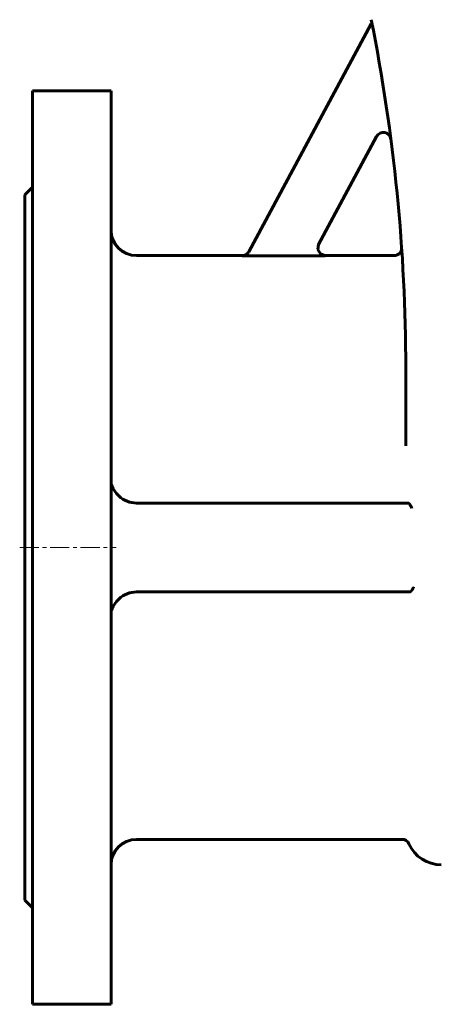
# Model space of a CAD drawing. Header units: millimetres. Extents: x -202 to 202, y -494 to 496.
# Tile 1 of 6: x -202 to -36, y -494 to -106. Entities that reach past the tile are written whole.
import ezdxf

# ---------------------------------------------------------------- set-up
doc = ezdxf.new("R2010")
doc.units = ezdxf.units.MM
for name, pattern in [('K5LT-1', [0]), ('K5LT_AXLED', [12, 7.5, -1.5, 1.5, -1.5]), ('K5LT_BASIC', [0])]:
    doc.linetypes.add(name, pattern=pattern)
doc.layers.add('Системный слой (1)', color=7, linetype='Continuous', true_color=0x6c6c6c)

# ---------------------------------------------------------------- blocks, each defined once
blk = doc.blocks.new('U3')
at = {"layer": 'Системный слой (1)', "color": 143, "linetype": 'K5LT_BASIC', "lineweight": 60, "true_color": 0x33acca}
for p, q in [((-200, -175), (-200, -314)), ((-200, -314), (-200, -453))]:
    blk.add_line(p, q, dxfattribs=at)
blk = doc.blocks.new('U8')
at = {"layer": 'Системный слой (1)', "color": 143, "linetype": 'K5LT_BASIC', "lineweight": 60, "true_color": 0x33acca}
for p, q in [((-84.31, -194.58), (-84.61, -196.58)), ((-84.61, -196.58), (-83.62, -198.28)), ((-83.62, -198.28), (-81.73, -199)), ((-81.73, -199), (-81.67, -199))]:
    blk.add_line(p, q, dxfattribs=at)
blk = doc.blocks.new('U9')
at = {"layer": 'Системный слой (1)', "color": 143, "linetype": 'K5LT_BASIC', "lineweight": 60, "true_color": 0x33acca}
for p, q in [((-166, -134), (-166, -314)), ((-166, -314), (-166, -494))]:
    blk.add_line(p, q, dxfattribs=at)
blk = doc.blocks.new('U20')
at = {"layer": 'Системный слой (1)', "color": 143, "linetype": 'K5LT_BASIC', "lineweight": 60, "true_color": 0x33acca}
for p, q in [((-114.44, -199), (-156, -199)), ((-54.61, -199), (-81.67, -199))]:
    blk.add_line(p, q, dxfattribs=at)
blk = doc.blocks.new('U25')
at = {"layer": 'Системный слой (1)', "color": 143, "linetype": 'K5LT_BASIC', "lineweight": 60, "true_color": 0x33acca}
for p, q in [((-51.61, -195.81), (-51.61, -195.83)), ((-51.61, -195.83), (-51.61, -195.9)), ((-51.61, -195.9), (-51.6, -196))]:
    blk.add_line(p, q, dxfattribs=at)
blk = doc.blocks.new('U26')
at = {"layer": 'Системный слой (1)', "color": 143, "linetype": 'K5LT_BASIC', "lineweight": 60, "true_color": 0x33acca}
for p, q in [((-197, -134), (-197, -314)), ((-197, -314), (-197, -494))]:
    blk.add_line(p, q, dxfattribs=at)
blk = doc.blocks.new('U50')
at = {"layer": 'Системный слой (1)', "color": 143, "linetype": 'K5LT_BASIC', "lineweight": 60, "true_color": 0x33acca}
for p, q in [((-165.93, -289.07), (-166, -288.31)), ((-165.24, -290.88), (-165.93, -289.07)), ((-163.9, -292.71), (-165.24, -290.88)), ((-162.89, -293.74), (-163.9, -292.71))]:
    blk.add_line(p, q, dxfattribs=at)
blk = doc.blocks.new('U51')
at = {"layer": 'Системный слой (1)', "color": 143, "linetype": 'K5LT_BASIC', "lineweight": 60, "true_color": 0x33acca}
for p, q in [((-165.24, -337.12), (-165.93, -338.93)), ((-163.9, -335.29), (-165.24, -337.12)), ((-162.89, -334.26), (-163.9, -335.29)), ((-165.93, -338.93), (-166, -339.69))]:
    blk.add_line(p, q, dxfattribs=at)

msp = doc.modelspace()

# ---------------------------------------------------------------- linework, layer by layer
at = {"layer": 'Системный слой (1)', "color": 143, "linetype": 'K5LT_BASIC', "lineweight": 60, "true_color": 0x33acca}
for p, q in [((-111.83, -197.47), (-63.64, -107.72)), ((-63.64, -107.72), (-63.21, -107.95)), ((-197, -134), (-166, -134)), ((-61.46, -152.02), (-84.34, -194.63)), ((-200, -175), (-197, -172)), ((-51.54, -196.85), (-51.61, -195.8)), ((-114.47, -199.05), (-81.7, -199.05)), ((-50, -273.96), (-50, -243.31)), ((-156, -296.5), (-49.23, -296.5)), ((-49.23, -296.5), (-49.08, -296.5)), ((-48.5, -331.5), (-156, -331.5)), ((-48.5, -331.5), (-48.49, -331.5)), ((-51.49, -429), (-156, -429)), ((-200, -453), (-197, -456)), ((-197, -494), (-166, -494))]:
    msp.add_line(p, q, dxfattribs=at)
at = {"layer": 'Системный слой (1)', "color": 30, "linetype": 'K5LT_AXLED', "lineweight": 18, "true_color": 0xff8000}
msp.add_line((-202, -314), (-164, -314), dxfattribs=at)
at = {"layer": 'Системный слой (1)', "color": 143, "linetype": 'K5LT_BASIC', "lineweight": 60, "true_color": 0x33acca}
for centre, radius, start, end in [((-750, -243.31), 700, 0, 11.30993), ((-58.82, -153.44), 3, 7.409, 151.7693), ((-156, -189), 10, 180, 270), ((-750, -243.31), 700, 3.87558, 3.89172), ((-156, -286.5), 10, 226.4262, 270), ((-156, -341.5), 10, 90, 133.5738), ((-156, -439), 10, 90, 180), ((-51.49, -432), 3, 24.3157, 90), ((-36, -425), 14, 204.3157, 270)]:
    msp.add_arc(centre, radius, start, end, dxfattribs=at)
at = {"layer": 'Системный слой (1)', "color": 7, "linetype": 'K5LT-1'}
for points, knots in [([(-111.83, -197.47), (-111.89, -197.58), (-112.02, -197.79), (-112.25, -198.08), (-112.45, -198.28), (-112.6, -198.4), (-112.7, -198.48), (-112.87, -198.59), (-113.07, -198.71), (-113.27, -198.8), (-113.39, -198.85), (-113.57, -198.91), (-113.71, -198.96), (-113.94, -199.01), (-114.16, -199.04), (-114.37, -199.05), (-114.47, -199.05)], [0, 0, 0, 0, 0.0372808, 0.0745616, 0.1125561, 0.1220114, 0.1314668, 0.1503774, 0.1838992, 0.200609, 0.2173188, 0.2212288, 0.2585585, 0.2623717, 0.2934389, 0.3245062, 0.3245062, 0.3245062, 0.3245062]), ([(-81.7, -199.05), (-81.82, -199.05), (-82.07, -199.04), (-82.32, -198.99), (-82.51, -198.94), (-82.64, -198.9), (-82.77, -198.85), (-82.86, -198.82), (-82.93, -198.79), (-83.02, -198.75), (-83.19, -198.66), (-83.33, -198.57), (-83.44, -198.49), (-83.48, -198.47), (-83.53, -198.43), (-83.61, -198.36), (-83.77, -198.23), (-83.98, -198.01), (-84.2, -197.72), (-84.35, -197.47), (-84.45, -197.25), (-84.5, -197.12), (-84.53, -197.04), (-84.54, -197), (-84.56, -196.94), (-84.59, -196.84), (-84.64, -196.64), (-84.67, -196.46), (-84.68, -196.32), (-84.69, -196.27), (-84.69, -196.2), (-84.69, -196.09), (-84.69, -195.88), (-84.67, -195.59), (-84.59, -195.24), (-84.48, -194.92), (-84.39, -194.73), (-84.34, -194.63)], [0, 0, 0, 0, 0.0367768, 0.0735537, 0.0773402, 0.0964084, 0.1154767, 0.118994, 0.1251735, 0.1375325, 0.147988, 0.1831614, 0.186906, 0.1906189, 0.195804, 0.206174, 0.2225632, 0.2596926, 0.2956069, 0.3306344, 0.3493208, 0.3680073, 0.3716444, 0.3752623, 0.3807031, 0.3915847, 0.4060004, 0.4421793, 0.4459478, 0.4498222, 0.4559591, 0.4682331, 0.4824287, 0.5192439, 0.556059, 0.5884281, 0.6207972, 0.6207972, 0.6207972, 0.6207972])]:
    msp.add_open_spline(points, degree=3, knots=knots, dxfattribs=at)
at = {"layer": 'Системный слой (1)', "color": 143, "linetype": 'K5LT_BASIC', "lineweight": 60, "true_color": 0x33acca}
for points, knots in [([(-114.44, -199), (-113.83, -199), (-112.75, -198.66), (-112.02, -197.83), (-111.8, -197.42)], [0, 0, 0, 0, 0.571428, 1, 1, 1, 1]), ([(-51.61, -195.81), (-51.61, -195.81), (-51.61, -195.81), (-51.61, -195.82), (-51.61, -195.82), (-51.61, -195.83), (-51.61, -195.83), (-51.61, -195.83), (-51.61, -195.83), (-51.61, -195.84), (-51.61, -195.84), (-51.61, -195.84), (-51.61, -195.84), (-51.61, -195.84), (-51.61, -195.85), (-51.61, -195.85), (-51.61, -195.85), (-51.61, -195.86), (-51.61, -195.86), (-51.61, -195.87), (-51.61, -195.87), (-51.61, -195.88), (-51.61, -195.88), (-51.61, -195.89), (-51.61, -195.9), (-51.61, -195.9), (-51.61, -195.91), (-51.61, -195.91), (-51.61, -195.92), (-51.61, -195.93), (-51.61, -195.94), (-51.61, -195.96), (-51.61, -195.97), (-51.61, -196.01), (-51.61, -196.03), (-51.61, -196.07), (-51.61, -196.1), (-51.61, -196.18), (-51.62, -196.23), (-51.63, -196.39), (-51.65, -196.49), (-51.69, -196.72), (-51.73, -196.86), (-51.82, -197.11), (-51.87, -197.24), (-51.99, -197.48), (-52.06, -197.59), (-52.21, -197.8), (-52.28, -197.9), (-52.45, -198.09), (-52.54, -198.18), (-52.74, -198.35), (-52.85, -198.43), (-53.08, -198.58), (-53.21, -198.65), (-53.46, -198.77), (-53.59, -198.82), (-53.86, -198.9), (-53.99, -198.94), (-54.28, -198.99), (-54.45, -199), (-54.61, -199)], [0, 0, 0, 0, 0.754916, 0.754916, 1.489546, 1.489546, 1.88774, 1.88774, 1.887928, 1.887928, 1.968524, 1.968524, 2.034052, 2.034052, 2.049308, 2.049308, 2.130093, 2.130093, 2.192908, 2.192908, 2.255724, 2.255724, 2.31854, 2.31854, 2.395298, 2.395298, 2.424102, 2.424102, 2.48171, 2.48171, 2.596925, 2.596925, 2.713508, 2.713508, 2.946676, 2.946676, 3.233327, 3.233327, 3.806628, 3.806628, 4.953232, 4.953232, 6.440233, 6.440233, 7.92371, 7.92371, 9.37248, 9.37248, 10.763642, 10.763642, 12.150722, 12.150722, 13.647189, 13.647189, 15.179382, 15.179382, 16.717302, 16.717302, 18.22788, 18.22788, 20, 20, 20, 20]), ([(-51.08, -204.45), (-51.1, -204.12), (-51.12, -203.8), (-51.15, -203.18), (-51.17, -202.88), (-51.19, -202.57), (-51.19, -202.56), (-51.19, -202.48), (-51.2, -202.41), (-51.2, -202.31), (-51.2, -202.28), (-51.21, -202.24), (-51.21, -202.24), (-51.21, -202.22), (-51.21, -202.21), (-51.21, -202.19), (-51.21, -202.19), (-51.21, -202.17), (-51.21, -202.17), (-51.21, -202.16), (-51.21, -202.16), (-51.21, -202.16), (-51.21, -202.16), (-51.21, -202.16), (-51.21, -202.16), (-51.21, -202.15), (-51.21, -202.15), (-51.21, -202.15), (-51.21, -202.15), (-51.21, -202.15), (-51.21, -202.15), (-51.21, -202.14), (-51.21, -202.14), (-51.21, -202.12), (-51.21, -202.11), (-51.21, -202.09), (-51.22, -202.07), (-51.22, -202.03), (-51.22, -201.99), (-51.23, -201.9), (-51.23, -201.85), (-51.23, -201.78), (-51.23, -201.78), (-51.24, -201.64), (-51.25, -201.52), (-51.27, -201.16), (-51.28, -200.92), (-51.31, -200.53), (-51.32, -200.31), (-51.33, -200.16)], [0, 0, 0, 0, 4.384785, 4.384785, 8.76957, 8.76957, 8.995412, 8.995412, 9.985644, 9.985644, 10.478508, 10.478508, 10.576119, 10.576119, 10.723819, 10.723819, 10.845917, 10.845917, 10.906688, 10.906688, 10.936935, 10.936935, 10.95199, 10.95199, 10.967045, 10.967045, 10.976747, 10.976747, 10.993475, 10.993475, 11.025592, 11.025592, 11.089157, 11.089157, 11.215953, 11.215953, 11.468875, 11.468875, 11.973382, 11.973382, 12.866141, 12.866141, 12.979719, 12.979719, 14.987039, 14.987039, 18.990975, 18.990975, 21.923924, 21.923924, 21.923924, 21.923924]), ([(-47.58, -298.5), (-47.62, -298.42), (-47.7, -298.26), (-47.84, -298), (-47.99, -297.71), (-48.13, -297.46), (-48.29, -297.19), (-48.44, -296.98), (-48.58, -296.81), (-48.7, -296.68), (-48.85, -296.56), (-48.98, -296.51), (-49.06, -296.5), (-49.08, -296.5)], [0, 0, 0, 0, 1.475435, 3.003555, 4.172488, 5.804091, 6.860148, 8.6065, 9.595157, 10.537239, 11.699275, 13.514858, 14, 14, 14, 14]), ([(-48.49, -331.5), (-48.47, -331.5), (-48.43, -331.5), (-48.37, -331.49), (-48.33, -331.47), (-48.29, -331.46), (-48.25, -331.44), (-48.21, -331.42), (-48.17, -331.4), (-48.13, -331.38), (-48.08, -331.35), (-48.04, -331.32), (-47.99, -331.28), (-47.92, -331.22), (-47.86, -331.15), (-47.81, -331.1), (-47.75, -331.04), (-47.7, -330.98), (-47.65, -330.91), (-47.62, -330.88), (-47.57, -330.81), (-47.52, -330.74), (-47.46, -330.65), (-47.4, -330.56), (-47.34, -330.46), (-47.29, -330.37), (-47.22, -330.25), (-47.14, -330.11), (-47.04, -329.92), (-46.97, -329.79), (-46.92, -329.7), (-46.9, -329.66)], [0, 0, 0, 0, 1.353438, 2.025503, 2.696193, 3.366003, 4.038656, 4.714482, 5.398324, 6.089393, 6.784558, 7.477384, 8.163053, 9.523375, 10.848256, 11.497041, 12.131534, 13.956735, 14.530679, 15.091585, 15.639165, 17.735357, 18.219555, 19.565396, 21.731419, 22.624224, 23.551767, 26.671615, 28.386415, 30.777234, 32, 32, 32, 32])]:
    msp.add_open_spline(points, degree=3, knots=knots, dxfattribs=at)

# ---------------------------------------------------------------- block references
at = {"layer": 'Системный слой (1)'}
for name in ['U26', 'U9', 'U3', 'U8', 'U25', 'U20', 'U50', 'U51']:
    msp.add_blockref(name, (0, 0), dxfattribs=at)

doc.saveas('drawing.dxf')
